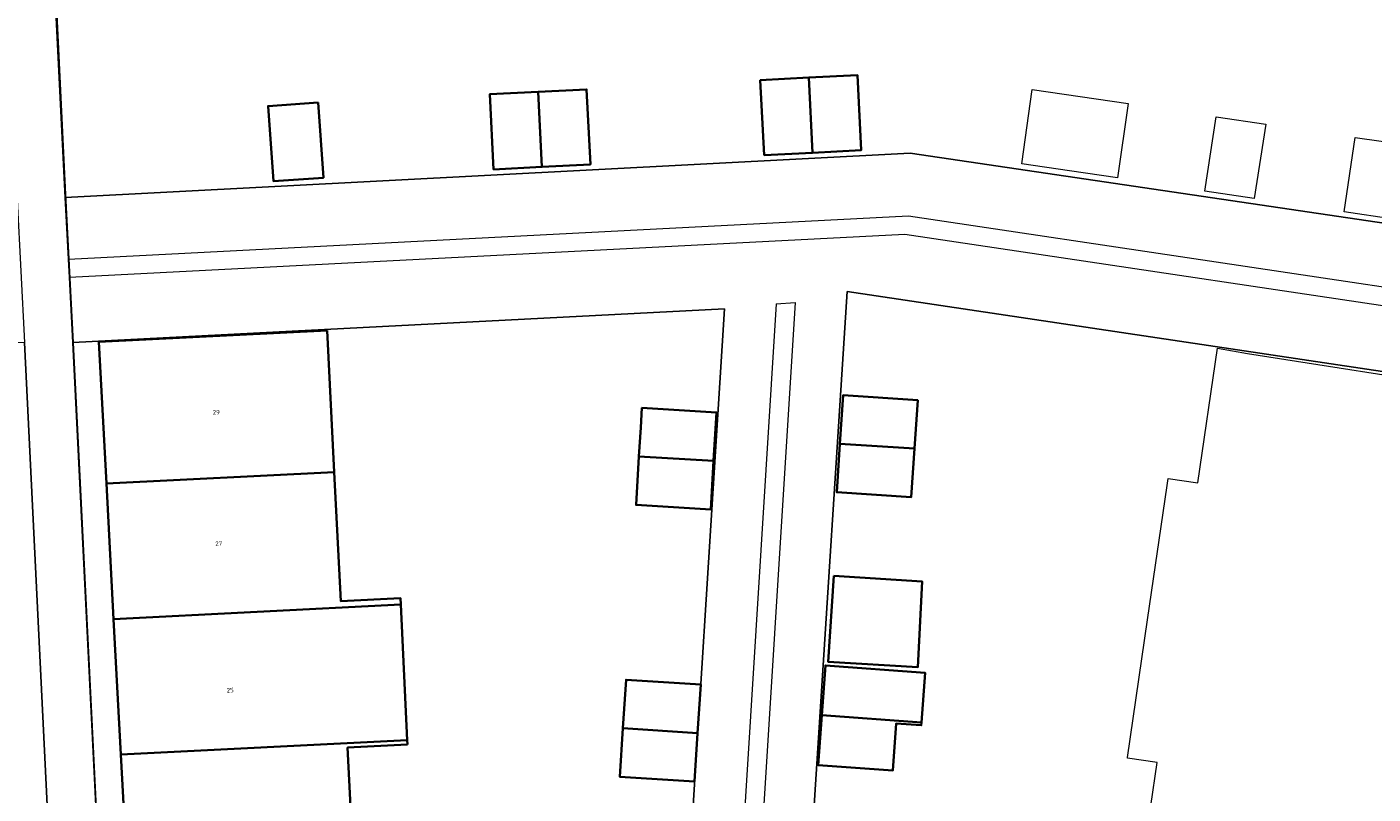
# Model space of a CAD drawing. Header units: metres. Extents: x 237319 to 238937, y 510065 to 511489.
# Tile 161 of 176: x 238545 to 238599, y 510764 to 510795. Entities that reach past the tile are written whole.
import ezdxf
from ezdxf.enums import TextEntityAlignment as Align

# ---------------------------------------------------------------- set-up
doc = ezdxf.new("R2010")
doc.units = ezdxf.units.M
for name, color, linetype, lineweight in [('B-WE-FV-GELEIDING_WILDRASTER-G', 252, 'Continuous', 18), ('B-WE-KG-GRENS_PERCEEL-GV', 252, 'Continuous', 18), ('B-WE-OG-BEBOUWING-GV', 252, 'Continuous', 35), ('B-WE-OG-BEBOUWING-T18', 252, 'Continuous', 18), ('B-WE-OG-TERREIN_ERF-GV', 252, 'Continuous', 18), ('B-WE-RI-HWA_GOOT_MOLGOOT-G', 252, 'Continuous', 18), ('B-WE-VH-OPENVERHARDING-GV', 252, 'Continuous', 18), ('B-WE-VH-OPENVERHARDING_TEGEL-GV', 252, 'Continuous', 18)]:
    doc.layers.add(name, color=color, linetype=linetype, lineweight=lineweight)
doc.styles.add('NLCS-ISO-M100-T18', font='NLCS-ISO.ttf', dxfattribs={"height": 0.18})

# ---------------------------------------------------------------- blocks, each defined once
blk = doc.blocks.new('brk-2025')
at = {"layer": 'B-WE-KG-GRENS_PERCEEL-GV', "flags": 128}
blk.add_lwpolyline([(238540.383, 510743.589), (238549.139, 510743.973), (238548.857, 510749.638), (238548.59, 510755.032), (238548.322, 510760.425), (238548.055, 510765.819), (238547.788, 510771.202), (238547.52, 510776.596), (238547.243, 510782.185), (238546.936, 510788.084), (238545.975, 510807.963)], dxfattribs=at)
blk = doc.blocks.new('bgt-2025')
at = {"layer": 'B-WE-OG-BEBOUWING-GV', "flags": 128}
for points in [[(238576.682, 510789.748), (238578.613, 510789.844), (238578.464, 510792.841), (238576.528, 510792.738)], [(238576.528, 510792.738), (238574.592, 510792.636), (238574.751, 510789.653), (238576.682, 510789.748)], [(238565.748, 510792.172), (238563.818, 510792.078), (238563.972, 510789.082), (238565.9, 510789.182)], [(238565.748, 510792.172), (238565.9, 510789.182), (238567.829, 510789.281), (238567.677, 510792.266)], [(238556.989, 510791.743), (238554.994, 510791.607), (238555.212, 510788.614), (238557.192, 510788.753)], [(238557.344, 510782.668), (238548.245, 510782.213), (238548.549, 510776.571), (238557.626, 510777.027)], [(238577.766, 510778.159), (238580.739, 510777.964), (238580.866, 510779.894), (238577.893, 510780.09)], [(238569.764, 510777.654), (238572.738, 510777.476), (238572.854, 510779.407), (238569.88, 510779.586), (238569.833, 510778.806)], [(238580.739, 510777.964), (238577.766, 510778.159), (238577.639, 510776.228), (238580.612, 510776.033)], [(238572.738, 510777.476), (238569.764, 510777.654), (238569.647, 510775.723), (238572.622, 510775.544)], [(238548.84, 510771.179), (238560.282, 510771.754), (238560.27, 510772.005), (238557.883, 510771.892), (238557.626, 510777.027), (238548.549, 510776.571)], [(238577.524, 510772.902), (238577.297, 510769.481), (238580.867, 510769.262), (238581.044, 510772.673)], [(238560.282, 510771.754), (238548.84, 510771.179), (238549.13, 510765.786), (238560.536, 510766.359)], [(238577.045, 510767.348), (238581.015, 510767.059), (238581.159, 510769.043), (238577.189, 510769.332)], [(238569.123, 510766.831), (238572.097, 510766.635), (238572.224, 510768.566), (238569.25, 510768.762)], [(238581.015, 510767.059), (238577.045, 510767.348), (238576.901, 510765.363), (238579.873, 510765.146), (238580.009, 510767.021), (238581.007, 510766.949)], [(238572.097, 510766.635), (238569.123, 510766.831), (238568.996, 510764.9), (238571.97, 510764.705)], [(238560.545, 510766.177), (238560.536, 510766.359), (238549.13, 510765.786), (238549.42, 510760.403), (238559.61, 510761.004), (238559.602, 510761.168), (238558.403, 510761.109), (238558.157, 510766.061)]]:
    blk.add_lwpolyline(points, close=True, dxfattribs=at)
at = {"layer": 'B-WE-OG-TERREIN_ERF-GV', "flags": 128}
for points in [[(238546.089, 510804.421), (238546.908, 510787.971), (238580.568, 510789.726), (238605.369, 510786.072), (238608.754, 510809.696)], [(238604.526, 510780.26), (238578.051, 510784.221), (238575.582, 510745.78)], [(238589.643, 510760.294), (238590.398, 510765.462), (238589.217, 510765.634), (238589.222, 510765.667), (238590.023, 510771.153), (238590.803, 510776.496), (238590.843, 510776.771), (238592.021, 510776.602), (238592.805, 510781.968), (238594.004, 510781.759), (238602.826, 510780.374)], [(238571.541, 510757.644), (238573.168, 510783.525), (238547.212, 510782.189), (238549.114, 510744.009)], [(238549.42, 510760.403), (238549.13, 510765.786), (238548.84, 510771.179), (238548.549, 510776.571), (238548.245, 510782.213), (238557.344, 510782.668), (238557.626, 510777.027), (238557.883, 510771.892), (238560.27, 510772.005), (238560.282, 510771.754), (238560.536, 510766.359), (238560.545, 510766.177), (238558.157, 510766.061), (238558.403, 510761.109)]]:
    blk.add_lwpolyline(points, dxfattribs=at)
for points in [[(238578.613, 510789.844), (238576.682, 510789.748), (238574.751, 510789.653), (238574.592, 510792.636), (238576.528, 510792.738), (238578.464, 510792.841)], [(238563.972, 510789.082), (238563.818, 510792.078), (238565.748, 510792.172), (238567.677, 510792.266), (238567.829, 510789.281), (238565.9, 510789.182)], [(238585.422, 510792.263), (238587.338, 510791.988), (238589.254, 510791.714), (238588.822, 510788.745), (238586.916, 510789.022), (238585.009, 510789.3)], [(238555.212, 510788.614), (238554.994, 510791.607), (238556.989, 510791.743), (238557.192, 510788.753)], [(238594.262, 510787.919), (238592.308, 510788.213), (238592.753, 510791.18), (238594.731, 510790.882)], [(238597.852, 510787.39), (238598.286, 510790.358), (238600.265, 510790.069), (238599.808, 510787.104)], [(238580.739, 510777.964), (238580.612, 510776.033), (238577.639, 510776.228), (238577.766, 510778.159), (238577.893, 510780.09), (238580.866, 510779.894)], [(238572.622, 510775.544), (238569.647, 510775.723), (238569.764, 510777.654), (238569.833, 510778.806), (238569.88, 510779.586), (238572.854, 510779.407), (238572.738, 510777.476)], [(238577.524, 510772.902), (238581.044, 510772.673), (238580.867, 510769.262), (238577.297, 510769.481)], [(238577.045, 510767.348), (238577.189, 510769.332), (238581.159, 510769.043), (238581.015, 510767.059), (238581.007, 510766.949), (238580.009, 510767.021), (238579.873, 510765.146), (238576.901, 510765.363)], [(238571.97, 510764.705), (238568.996, 510764.9), (238569.123, 510766.831), (238569.25, 510768.762), (238572.224, 510768.566), (238572.097, 510766.635)]]:
    blk.add_lwpolyline(points, close=True, dxfattribs=at)
at = {"layer": 'B-WE-RI-HWA_GOOT_MOLGOOT-G', "flags": 128}
for points in [[(238547.037, 510785.512), (238580.498, 510787.238), (238605.005, 510783.566)], [(238604.898, 510782.826), (238580.354, 510786.491), (238547.076, 510784.779)], [(238575.233, 510783.724), (238572.787, 510744.488)], [(238575.233, 510783.724), (238575.979, 510783.783), (238573.525, 510744.458)]]:
    blk.add_lwpolyline(points, dxfattribs=at)
at = {"layer": 'B-WE-VH-OPENVERHARDING-GV', "flags": 128}
blk.add_lwpolyline([(238605.369, 510786.072), (238580.568, 510789.726), (238546.908, 510787.971), (238547.037, 510785.512), (238547.076, 510784.779), (238547.212, 510782.189), (238573.168, 510783.525), (238571.541, 510757.644), (238571.433, 510755.719), (238571.291, 510753.782), (238571.27, 510753.783), (238571.073, 510750.299), (238571.094, 510750.298), (238570.971, 510748.322), (238570.737, 510744.563), (238572.787, 510744.488), (238573.525, 510744.458), (238575.439, 510744.395), (238575.535, 510744.392), (238575.582, 510745.78), (238578.051, 510784.221), (238604.526, 510780.26)], dxfattribs=at)
blk.add_lwpolyline([(238545.289, 510782.19), (238543.292, 510782.114), (238545.21, 510743.894), (238547.16, 510743.985)], close=True, dxfattribs=at)
at = {"layer": 'B-WE-VH-OPENVERHARDING_TEGEL-GV', "flags": 128}
blk.add_lwpolyline([(238547.037, 510785.512), (238546.908, 510787.971), (238546.089, 510804.421), (238544.158, 510804.325), (238545, 510787.871), (238545.289, 510782.19), (238547.16, 510743.985), (238545.21, 510743.894), (238545.347, 510741.165), (238547.437, 510741.271), (238547.406, 510741.952), (238549.208, 510742.038), (238549.114, 510744.009), (238547.212, 510782.189), (238547.076, 510784.779)], close=True, dxfattribs=at)
at = {"layer": 'B-WE-KG-GRENS_PERCEEL-GV'}
blk.add_blockref('brk-2025', (0, 0), dxfattribs=at)
at = {"layer": 'B-WE-OG-BEBOUWING-T18', "style": 'NLCS-ISO-M100-T18'}
for s, p in [('29', (238552.927, 510779.412)), ('27', (238553.024, 510774.182)), ('25', (238553.482, 510768.345))]:
    blk.add_text(s, height=0.18, rotation=3, dxfattribs=at).set_placement(p, align=Align.MIDDLE)

msp = doc.modelspace()

# ---------------------------------------------------------------- block references
at = {"layer": 'B-WE-FV-GELEIDING_WILDRASTER-G'}
msp.add_blockref('bgt-2025', (0, 0), dxfattribs=at)

doc.saveas('drawing.dxf')
